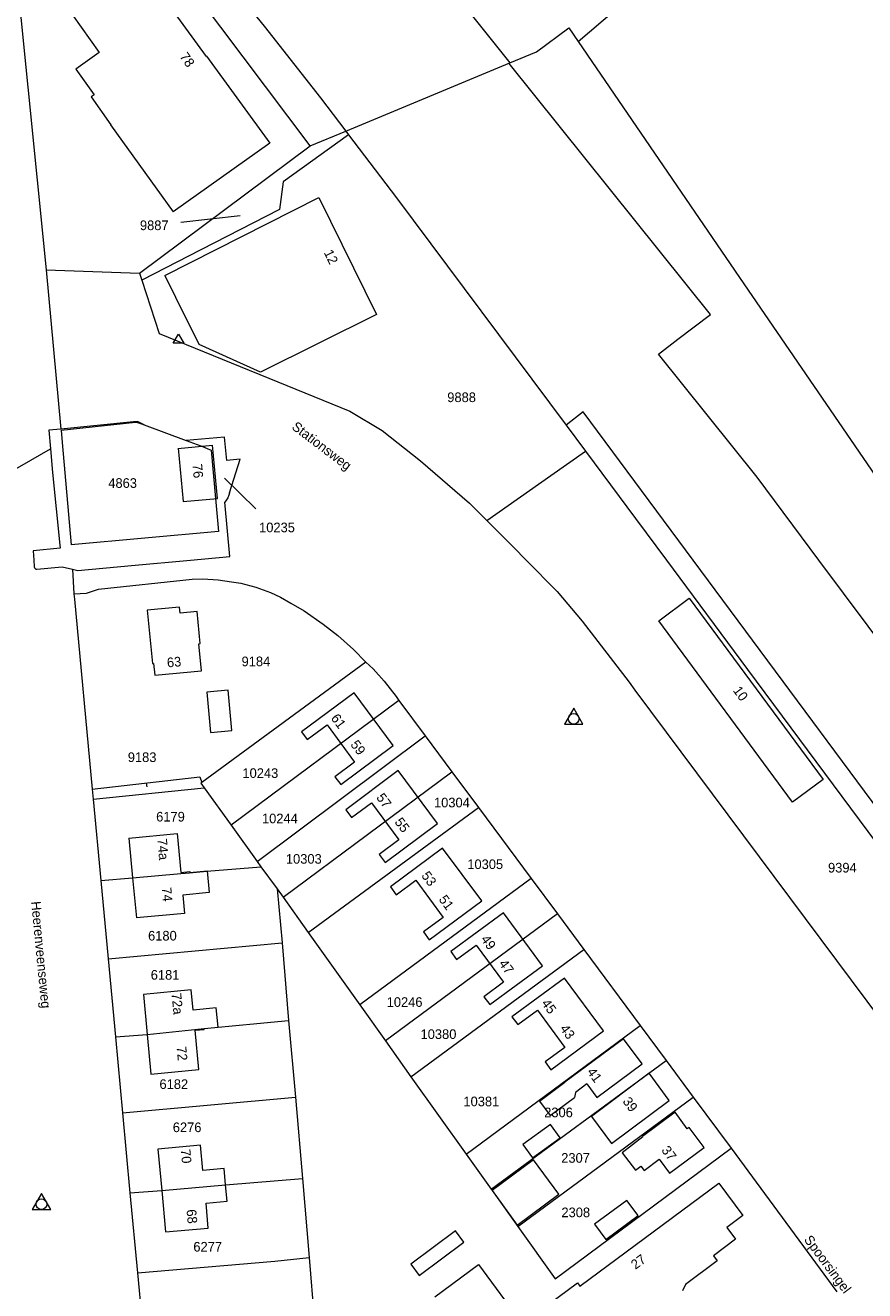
# Model space of a CAD drawing. Header units: metres. Extents: x 195864 to 198202, y 543264 to 544906.
# Tile 14 of 57: x 196327 to 196484, y 543864 to 544100. Entities that reach past the tile are written whole.
import ezdxf
from ezdxf.enums import TextEntityAlignment as Align

# ---------------------------------------------------------------- set-up
doc = ezdxf.new("R2010")
doc.units = ezdxf.units.M
doc.header["$MEASUREMENT"] = 0
for name, color, linetype, lineweight in [('Level 1', 7, 'Continuous', 0), ('Level 10', 7, 'Continuous', 0), ('Level 11', 7, 'Continuous', 0), ('Level 2', 7, 'Continuous', 0), ('Level 31', 7, 'Continuous', 0), ('Level 32', 7, 'Continuous', 0), ('Level 34', 7, 'Continuous', 0), ('Level 55', 7, 'Continuous', 0)]:
    doc.layers.add(name, color=color, linetype=linetype, lineweight=lineweight)
doc.styles.add('Style-CHAR_FAST_FONT', font='CHAR_FAST_FONT.shx')

# ---------------------------------------------------------------- blocks, each defined once
blk = doc.blocks.new('DC')
at = {"layer": 'Level 10', "color": 7, "linetype": 'Continuous', "lineweight": 0, "flags": 128}
blk.add_lwpolyline([(-1.84, -0.9), (1.63, -0.9), (-0.11, 2.1), (-1.84, -0.9)], dxfattribs=at)
at = {"layer": 'Level 10', "color": 7, "linetype": 'Continuous', "lineweight": 0}
blk.add_circle((-0.11, 0.11), 1, dxfattribs=at)
blk = doc.blocks.new('DR')
at = {"layer": 'Level 10', "color": 7, "linetype": 'Continuous', "lineweight": 0}
for p, q in [((-1, -0.82), (0, 0.82)), ((0, 0.82), (1, -0.82)), ((1, -0.82), (-1, -0.82))]:
    blk.add_line(p, q, dxfattribs=at)

msp = doc.modelspace()

# ---------------------------------------------------------------- linework, layer by layer
at = {"layer": 'Level 1', "color": 7, "linetype": 'Continuous', "lineweight": 0}
for p, q in [((196379.93, 544077.33), (196329.24, 544144.8)), ((196324.92, 544110.88), (196330.66, 544054.17)), ((196409.06, 544103.11), (196417.28, 544092.86)), ((196386.6, 544080.1), (196417.28, 544092.86)), ((196417.15, 544092.76), (196417.28, 544092.86)), ((196454.73, 544045.86), (196417.15, 544092.76)), ((196379.93, 544077.33), (196386.6, 544080.1)), ((196386.6, 544080.1), (196387.12, 544079.42)), ((196387.12, 544079.42), (196396.08, 544067.67)), ((196348.05, 544053.58), (196379.93, 544077.33)), ((196396.08, 544067.67), (196427.76, 544025.2)), ((196330.66, 544054.17), (196333.4, 544024.47)), ((196330.66, 544054.17), (196348.05, 544053.58)), ((196348.05, 544053.58), (196348.49, 544052.25)), ((196448.63, 544041.24), (196454.73, 544045.86)), ((196445.03, 544038.42), (196448.63, 544041.24)), ((196463.5, 544015.46), (196445.03, 544038.42)), ((196333.42, 544024.25), (196347.33, 544025.73)), ((196333.42, 544024.25), (196333.62, 544021.97)), ((196348.24, 544025.49), (196348.92, 544025.23)), ((196348.92, 544025.23), (196356.81, 544022.3)), ((196427.76, 544025.2), (196431.38, 544020.34)), ((196333.62, 544021.97), (196335.29, 544002.82)), ((196431.38, 544020.34), (196440.77, 544007.78)), ((196364.9, 544012.57), (196366.86, 544018.84)), ((196475.01, 544000), (196463.5, 544015.46)), ((196440.77, 544007.78), (196446.54, 544000)), ((196328.32, 544000), (196328.41, 543998.72)), ((196446.54, 544000), (196461.67, 543979.58)), ((196490.06, 543979.79), (196475.01, 544000)), ((196335.56, 543998.29), (196335.83, 543993.7)), ((196390.35, 543980.92), (196359.74, 543958.48)), ((196461.67, 543979.58), (196482.52, 543951.47)), ((196396.52, 543973.8), (196365.17, 543950.46)), ((196396.52, 543973.8), (196401.46, 543967.15)), ((196370.05, 543943.69), (196401.46, 543967.15)), ((196401.46, 543967.15), (196406.43, 543960.45)), ((196374.9, 543937.01), (196406.43, 543960.45)), ((196406.43, 543960.45), (196411.38, 543953.79)), ((196339.4, 543955.33), (196360.13, 543957.45)), ((196360.13, 543957.45), (196365.17, 543950.46)), ((196339.23, 543957.18), (196339.4, 543955.33)), ((196339.4, 543955.33), (196340.85, 543940.16)), ((196379.58, 543930.44), (196411.38, 543953.79)), ((196411.38, 543953.79), (196421.23, 543940.52)), ((196365.17, 543950.46), (196370.05, 543943.69)), ((196482.52, 543951.47), (196513.63, 543909.62)), ((196370.05, 543943.69), (196370.77, 543942.68)), ((196370.77, 543942.68), (196373.77, 543938.59)), ((196340.85, 543940.16), (196342.19, 543925.54)), ((196373.77, 543938.59), (196374.7, 543928.49)), ((196373.77, 543938.59), (196374.9, 543937.01)), ((196421.23, 543940.52), (196389.23, 543916.91)), ((196421.23, 543940.52), (196426.15, 543933.91)), ((196374.9, 543937.01), (196379.58, 543930.44)), ((196426.15, 543933.91), (196394.01, 543910.2)), ((196426.15, 543933.91), (196431.09, 543927.24)), ((196379.58, 543930.44), (196389.23, 543916.91)), ((196342.19, 543925.54), (196374.7, 543928.49)), ((196374.7, 543928.49), (196375.94, 543913.98)), ((196398.79, 543903.51), (196431.09, 543927.24)), ((196431.09, 543927.24), (196441.62, 543913.07)), ((196342.19, 543925.54), (196343.56, 543910.94)), ((196389.23, 543916.91), (196394.01, 543910.2)), ((196375.94, 543913.98), (196377.2, 543899.66)), ((196409.1, 543889.04), (196441.62, 543913.07)), ((196441.62, 543913.07), (196446.47, 543906.56)), ((196343.56, 543910.94), (196344.88, 543896.77)), ((196394.01, 543910.2), (196398.79, 543903.51)), ((196413.8, 543882.52), (196446.47, 543906.56)), ((196446.47, 543906.56), (196451.54, 543899.7)), ((196398.79, 543903.51), (196409.1, 543889.04)), ((196344.88, 543896.77), (196377.2, 543899.66)), ((196377.2, 543899.66), (196378.51, 543884.5)), ((196418.78, 543875.54), (196451.54, 543899.7)), ((196451.54, 543899.7), (196458.59, 543890.16)), ((196344.88, 543896.77), (196346.28, 543881.83)), ((196409.1, 543889.04), (196413.8, 543882.52)), ((196458.59, 543890.16), (196478.36, 543863.35)), ((196378.51, 543884.5), (196379.74, 543869.72)), ((196346.28, 543881.83), (196347.68, 543866.88)), ((196379.74, 543869.72), (196380.99, 543855.07)), ((196347.68, 543866.88), (196349.06, 543852.21))]:
    msp.add_line(p, q, dxfattribs=at)
at = {"layer": 'Level 1', "color": 7, "linetype": 'Continuous', "lineweight": 0, "flags": 128}
for points in [[(196319.76, 544163.18), (196371.35, 544099.7), (196381.88, 544086.3), (196386.6, 544080.1)], [(196430.01, 544096.86), (196436.8, 544102.63), (196443.53, 544106.32), (196447.92, 544108.93), (196450.23, 544110.82), (196453.63, 544113.85), (196457.08, 544116.97), (196458.99, 544119.21), (196460.3, 544120.79), (196462.11, 544122.47), (196463.91, 544123.76), (196465.6, 544124.78), (196467.57, 544125.88), (196469.82, 544126.62), (196471.84, 544127.31), (196474.08, 544128.11), (196477.62, 544129.43), (196476.25, 544131.25), (196483.18, 544136.65), (196489.85, 544141.66)], [(196417.28, 544092.86), (196422.26, 544094.93), (196428.27, 544099.41), (196430.01, 544096.86)], [(196430.01, 544096.86), (196461, 544051.57), (196496.33, 544000)], [(196387.12, 544079.42), (196374.9, 544070.65), (196374.22, 544065.46), (196359.55, 544057.93), (196348.49, 544052.25)], [(196348.49, 544052.25), (196351.77, 544042.33), (196387.34, 544027.8), (196393.42, 544024.19), (196400.59, 544018.55), (196409.7, 544010.62), (196412.98, 544007.37)], [(196451.5, 544000), (196430.98, 544027.66), (196427.76, 544025.2)], [(196333.4, 544024.47), (196331.14, 544024.24), (196331.44, 544020.74)], [(196348.92, 544025.23), (196348.67, 544025.37), (196347.7, 544025.9), (196346.98, 544025.82), (196333.4, 544024.47)], [(196347.33, 544025.73), (196347.53, 544025.75), (196348.24, 544025.49)], [(196356.81, 544022.3), (196359.51, 544021.3), (196361.49, 544020.49), (196362.3, 544011.5), (196362.83, 544005.33), (196335.29, 544002.82)], [(196364.37, 544018.6), (196363.97, 544022.94), (196356.81, 544022.3)], [(196311.74, 544009.61), (196321.95, 544015.36), (196331.44, 544020.74)], [(196331.44, 544020.74), (196331.82, 544016.36), (196333.19, 544002.76), (196333.23, 544002.2), (196328.2, 544001.73), (196328.32, 544000)], [(196412.98, 544007.37), (196424.95, 544015.81), (196431.38, 544020.34)], [(196357.57, 544000), (196364.92, 544000.69), (196364, 544010.82)], [(196412.98, 544007.37), (196417.96, 544002.42), (196420.34, 544000)], [(196335.56, 543998.29), (196336.55, 543998.06), (196346.58, 543998.98), (196357.57, 544000)], [(196420.34, 544000), (196426.09, 543994.14), (196430.77, 543988.6), (196439.57, 543977.18), (196440.59, 543975.67), (196518.73, 543871.07), (196523.05, 543866.32), (196529.12, 543859.97), (196515.85, 543845.77), (196577.74, 543762.44), (196583.44, 543756.55), (196588.44, 543752.89), (196601, 543745.05), (196605.41, 543738.82), (196620.36, 543750.93), (196723.93, 543610.93), (196736.36, 543595.57), (196739.17, 543593.43), (196745.3, 543589.84)], [(196552.57, 543863.83), (196546.28, 543872.26), (196451.5, 544000)], [(196328.91, 543998.29), (196333.6, 543998.73), (196335.56, 543998.29)], [(196335.83, 543993.7), (196338.16, 543993.79), (196340.42, 543994.59), (196357.88, 543996.4), (196359.91, 543996.52), (196362.75, 543996.33), (196365.24, 543995.96), (196367.03, 543995.66), (196369.81, 543994.92), (196372.54, 543993.91), (196374.44, 543993.04), (196376.32, 543991.92), (196378.82, 543990.5), (196382.41, 543988.04), (196385.11, 543985.9), (196388.05, 543983.28), (196390.35, 543980.92)], [(196335.83, 543993.7), (196335.94, 543992.7), (196339.23, 543957.18)], [(196390.35, 543980.92), (196391.73, 543979.71), (196393.78, 543977.39), (196396.01, 543974.49), (196396.52, 543973.8)], [(196339.23, 543957.18), (196359.35, 543959.51), (196359.74, 543958.48)], [(196359.74, 543958.48), (196359.51, 543958.31), (196360.13, 543957.45)], [(196340.85, 543940.16), (196346.79, 543940.63), (196355.78, 543941.49), (196357.44, 543941.59), (196360.68, 543941.88), (196370.77, 543942.68)], [(196343.56, 543910.94), (196349.51, 543911.42), (196360.14, 543912.5), (196375.94, 543913.98)], [(196418.78, 543875.54), (196425.71, 543865.73), (196458.59, 543890.16)], [(196346.28, 543881.83), (196352.22, 543882.26), (196364.15, 543883.3), (196378.51, 543884.5)], [(196413.8, 543882.52), (196413.98, 543882.25), (196418.78, 543875.54)], [(196347.68, 543866.88), (196373.34, 543869.04), (196379.74, 543869.72)]]:
    msp.add_lwpolyline(points, dxfattribs=at)
at = {"layer": 'Level 1', "color": 7, "linetype": 'Continuous', "lineweight": 0, "extrusion": (0, 0, -1)}
for centre, radius, start, end in [((-196187.43, 545940.94), 1930.46, 264.66687, 264.74115), ((-196360.18, 544013.9), 4.91, 195.684, 218.8752)]:
    msp.add_arc(centre, radius, start, end, dxfattribs=at)
at = {"layer": 'Level 1', "color": 7, "linetype": 'Continuous', "lineweight": 0}
msp.add_arc((196328.9, 543998.79), 0.497, 188.159, 271.5414, dxfattribs=at)
at = {"layer": 'Level 11', "color": 7, "linetype": 'Continuous', "lineweight": 13}
for p, q in [((196342.63, 544081.25), (196354.37, 544065.06)), ((196355.26, 544020.84), (196361.74, 544021.47)), ((196447.06, 543899.04), (196443.28, 543904.15)), ((196422.78, 543898.92), (196427.55, 543902.46)), ((196431.65, 543902.17), (196429.55, 543900.55)), ((196422.78, 543898.92), (196424.77, 543896.24)), ((196424.77, 543896.24), (196429.34, 543899.63)), ((196429.55, 543900.55), (196429.34, 543899.63)), ((196436.27, 543891.03), (196447.06, 543899.04))]:
    msp.add_line(p, q, dxfattribs=at)
at = {"layer": 'Level 11', "color": 7, "linetype": 'Continuous', "lineweight": 13, "flags": 128}
for points in [[(196350.11, 544108.34), (196360.51, 544094.05), (196360.61, 544094.12), (196372.45, 544077.84), (196354.37, 544065.06)], [(196333.79, 544104.26), (196340.55, 544094.8), (196336.16, 544091.66), (196339.6, 544086.9), (196339.02, 544086.48), (196342.71, 544081.31), (196342.63, 544081.25)], [(196352.83, 544053.12), (196381.58, 544067.68), (196392.37, 544045.83), (196370.66, 544035.08), (196359.25, 544040.28)], [(196352.83, 544053.12), (196356.8, 544045.03), (196359.25, 544040.28)], [(196355.29, 544020.91), (196356.23, 544010.92), (196362.66, 544011.5), (196361.74, 544021.47)], [(196475.82, 543959), (196470.1, 543954.77), (196445.08, 543988.65), (196450.76, 543992.9), (196475.82, 543959)], [(196359.65, 543979.28), (196359.17, 543984.37), (196359.39, 543984.39), (196358.82, 543990.39), (196355.64, 543990.1), (196355.54, 543991.21), (196349.53, 543990.66), (196350.47, 543980.67), (196350.7, 543980.69), (196350.91, 543978.47), (196359.65, 543979.28)], [(196365.35, 543968.16), (196364.63, 543975.68), (196360.63, 543975.3), (196361.34, 543967.82), (196365.35, 543968.16)], [(196395.47, 543965.36), (196388.15, 543975.22), (196378.33, 543967.92), (196379.42, 543966.46), (196383.11, 543969.2), (196388.27, 543962.26), (196384.59, 543959.52), (196385.68, 543958.06), (196395.47, 543965.36)], [(196403.73, 543950.82), (196396.39, 543960.67), (196386.62, 543953.36), (196387.71, 543951.9), (196391.39, 543954.65), (196396.54, 543947.77), (196392.86, 543945.01), (196393.96, 543943.54), (196403.73, 543950.82)], [(196346.1, 543948.09), (196355.08, 543948.95), (196355.78, 543941.65), (196357.47, 543941.81), (196357.49, 543941.64), (196360.73, 543941.95), (196361.11, 543937.92), (196356.15, 543937.44), (196356.48, 543934.02), (196347.48, 543933.16)], [(196346.1, 543948.09), (196346.79, 543940.63), (196347.48, 543933.16)], [(196412.04, 543936.36), (196404.71, 543946.22), (196394.95, 543938.97), (196396.03, 543937.5), (196399.72, 543940.21), (196404.82, 543933.25), (196401.13, 543930.54), (196402.22, 543929.07), (196412.04, 543936.36)], [(196423.34, 543924.22), (196416.07, 543934.09), (196406.23, 543926.87), (196407.31, 543925.38), (196411, 543928.09), (196416.1, 543921.14), (196412.42, 543918.44), (196413.5, 543916.97), (196423.34, 543924.22)], [(196362.77, 543912.75), (196362.42, 543916.36), (196358.12, 543915.95), (196357.75, 543919.73), (196348.81, 543918.87), (196349.51, 543911.42), (196350.2, 543903.97), (196359.16, 543904.87), (196358.48, 543912.18), (196360.16, 543912.33), (196360.14, 543912.5), (196362.77, 543912.75)], [(196434.79, 543912.05), (196427.49, 543921.92), (196417.65, 543914.71), (196418.74, 543913.24), (196422.44, 543915.95), (196427.54, 543908.98), (196423.85, 543906.28), (196424.93, 543904.8), (196434.79, 543912.05)], [(196441.99, 543905.89), (196438.51, 543910.58), (196427.55, 543902.46)], [(196431.65, 543902.17), (196433.53, 543899.62), (196441.99, 543905.89)], [(196443.28, 543904.15), (196432.49, 543896.09), (196436.27, 543891.03)], [(196453.56, 543890.27), (196450.76, 543894.05), (196450.41, 543893.79), (196448.13, 543896.88), (196442.03, 543892.36), (196442.1, 543892.27), (196438.24, 543889.32), (196440.75, 543886.05), (196441.73, 543886.8), (196442.33, 543886), (196445.16, 543888.12), (196447.11, 543885.51), (196453.56, 543890.27)], [(196426.67, 543892.12), (196424.84, 543894.6), (196419.7, 543890.85), (196421.51, 543888.36), (196426.67, 543892.12)], [(196364.43, 543880.25), (196364.15, 543883.3), (196363.87, 543886.35), (196359.89, 543885.99), (196359.46, 543890.72), (196351.5, 543889.99), (196352.22, 543882.26), (196352.94, 543874.53), (196360.93, 543875.23), (196360.5, 543879.89), (196364.43, 543880.25)], [(196426.43, 543881.6), (196421.69, 543887.98), (196413.98, 543882.25), (196418.61, 543875.78), (196426.43, 543881.6)], [(196403.27, 543862.39), (196411.39, 543868.41), (196419.57, 543857.36), (196429.91, 543865.01), (196430.35, 543864.42), (196456.33, 543883.64), (196460.79, 543877.59)], [(196441.23, 543877.57), (196439.15, 543880.39), (196433.11, 543875.95), (196435.18, 543873.13), (196441.23, 543877.57)], [(196460.79, 543877.59), (196457.81, 543875.37), (196459.45, 543873.16), (196455.31, 543870.07), (196456.02, 543869.11), (196450.09, 543864.71), (196449.5, 543863.52)], [(196408.67, 543872.6), (196407.11, 543874.7), (196398.76, 543868.51), (196400.32, 543866.41), (196408.67, 543872.6)]]:
    msp.add_lwpolyline(points, dxfattribs=at)
at = {"layer": 'Level 31', "color": 7, "linetype": 'Continuous', "lineweight": 0}
for p, q in [((196355.78, 544063.09), (196366.85, 544064.34)), ((196369.82, 544009.59), (196363.98, 544015.32)), ((196349.29, 543958.31), (196349.45, 543957.65))]:
    msp.add_line(p, q, dxfattribs=at)

# ---------------------------------------------------------------- block references
at = {"layer": 'Level 10', "color": 7, "linetype": 'Continuous', "lineweight": 0}
for name, p in [('DR', (196355.37, 544041.34)), ('DC', (196429.3, 543970.23)), ('DC', (196329.86, 543879.6))]:
    msp.add_blockref(name, p, dxfattribs=at)

# ---------------------------------------------------------------- texts
at = {"layer": 'Level 2', "color": 7, "linetype": 'Continuous', "lineweight": 13, "style": 'Style-CHAR_FAST_FONT'}
for s, p in [('9887', (196350.83, 544062.52)), ('9888', (196408.25, 544030.4)), ('4863', (196344.92, 544014.38)), ('10235', (196373.76, 544006.09)), ('9184', (196369.82, 543981.07)), ('9183', (196348.56, 543963.18)), ('10243', (196370.65, 543960.21)), ('6179', (196353.86, 543952.07)), ('10244', (196374.3, 543951.74)), ('9394', (196479.39, 543942.55)), ('6180', (196352.35, 543929.84)), ('6181', (196352.85, 543922.53)), ('10246', (196397.6, 543917.45)), ('6182', (196354.48, 543902.12)), ('2306', (196426.36, 543896.84)), ('6276', (196356.97, 543894.06)), ('2307', (196429.54, 543888.34)), ('2308', (196429.58, 543878.17)), ('6277', (196360.81, 543871.75))]:
    msp.add_text(s, height=1.8, rotation=0, dxfattribs=at).set_placement(p, align=Align.MIDDLE_CENTER)
for s, p in [('10304', (196406.44, 543954.71)), ('10303', (196378.77, 543944.19)), ('10305', (196412.66, 543943.19)), ('10380', (196403.93, 543911.46)), ('10381', (196411.94, 543898.89))]:
    msp.add_text(s, height=1.8, dxfattribs=at).set_placement(p, align=Align.MIDDLE_CENTER)
at = {"layer": 'Level 32', "color": 7, "linetype": 'Continuous', "lineweight": 13, "style": 'Style-CHAR_FAST_FONT'}
for s, rotation, p in [('78', 304.6915, (196355.49, 544094.04)), ('12', 296.2833, (196382.46, 544057.43)), ('76', 275.1633, (196357.96, 544017.89)), ('63', 5.2774, (196353.28, 543979.94)), ('10', 306.4572, (196458.86, 543975.63)), ('61', 306.6636, (196383.74, 543970.45)), ('59', 306.6636, (196387.4, 543965.53)), ('57', 306.7897, (196392.22, 543955.62)), ('55', 306.7897, (196395.64, 543951.06)), ('74a', 275.0492, (196351.39, 543947.91)), ('53', 306.2507, (196400.65, 543941.05)), ('74', 275.1633, (196352.21, 543938.81)), ('51', 306.2507, (196403.9, 543936.61)), ('49', 306.297, (196411.76, 543929.17)), ('47', 306.297, (196415.11, 543924.6)), ('72a', 275.568, (196354.05, 543919.05)), ('45', 306.2169, (196423.07, 543917.2)), ('43', 306.2169, (196426.53, 543912.47)), ('72', 275.2774, (196355, 543909.09)), ('41', 306.4232, (196431.58, 543904.38)), ('39', 306.6636, (196438.24, 543898.89)), ('70', 275.1633, (196355.77, 543889.91)), ('37', 306.7438, (196445.49, 543889.76)), ('68', 275.2204, (196356.85, 543878.66)), ('27', 36.5033, (196440.73, 543867.43))]:
    msp.add_text(s, height=1.8, rotation=rotation, dxfattribs=at).set_placement(p)
at = {"layer": 'Level 34', "color": 7, "linetype": 'Continuous', "lineweight": 13, "style": 'Style-CHAR_FAST_FONT'}
for s, rotation, p in [('Stationsweg', 322.7633, (196376.37, 544024.58)), ('Heerenveenseweg', 275.511, (196327.82, 543936.19)), ('Spoorsingel', 306.6636, (196472.13, 543873.06))]:
    msp.add_text(s, height=1.8, rotation=rotation, dxfattribs=at).set_placement(p)
at = {"layer": 'Level 55', "color": 7, "linetype": 'Continuous', "lineweight": 13, "style": 'Style-CHAR_FAST_FONT'}
msp.add_text('10381', height=1.8, dxfattribs=at).set_placement((196411.94, 543898.89), align=Align.MIDDLE_CENTER)

doc.saveas('drawing.dxf')
